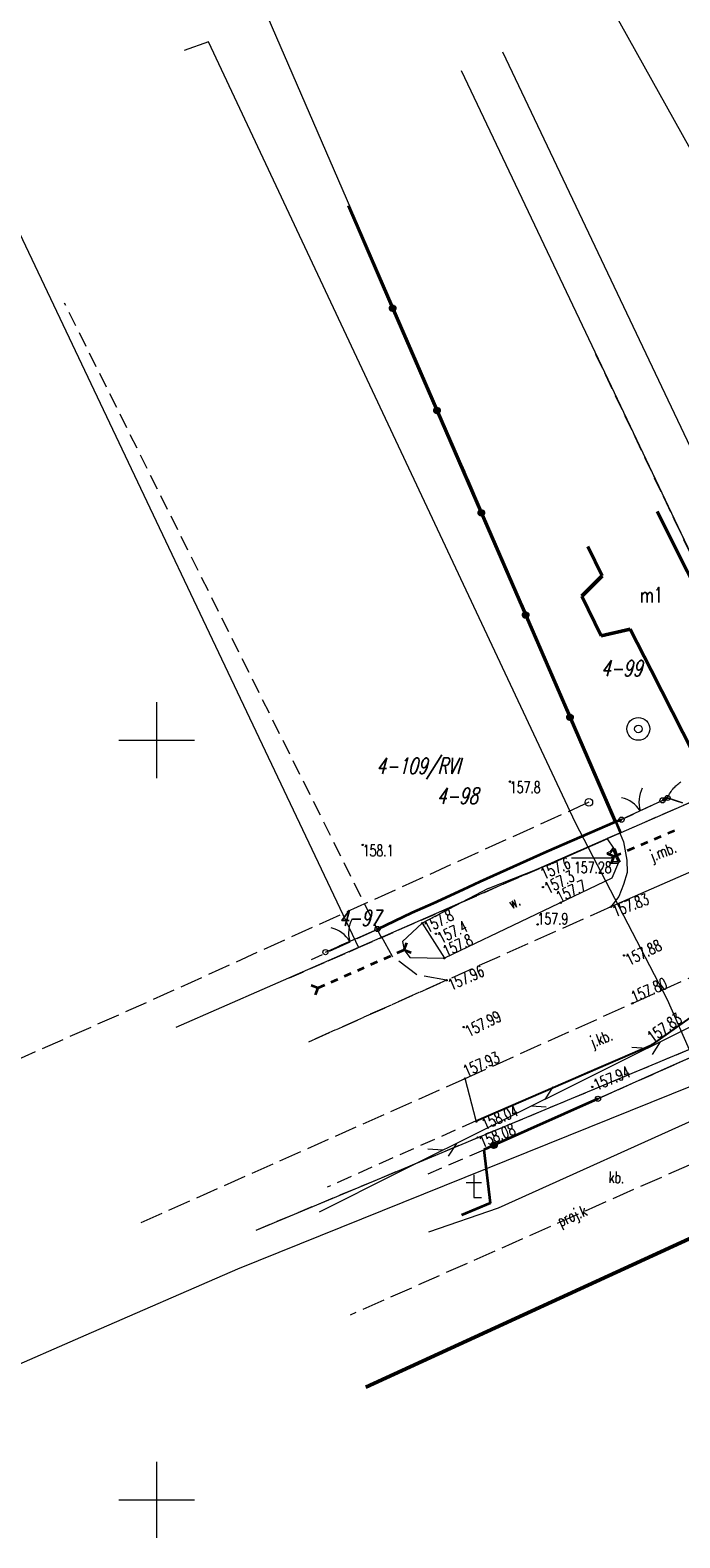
# Model space of a CAD drawing. Header units: metres. Extents: x 7549598 to 7550187, y 5738498 to 5738922.
# Tile 3 of 9: x 7549842 to 7549884, y 5738648 to 5738747. Entities that reach past the tile are written whole.
import ezdxf
from ezdxf.enums import TextEntityAlignment as Align

# ---------------------------------------------------------------- set-up
doc = ezdxf.new("R2010")
doc.units = ezdxf.units.M
for name, pattern in [('1', [0]), ('1_1', [0]), ('1_14', [1, -1]), ('1_OTDN_B', [0]), ('1_OTDN_BG', [0]), ('1_OTKC', [1.5, 1, -0.5]), ('1_OTKJ', [2, 1.5, -0.5]), ('1_OTKK', [0]), ('1_OTKR', [0]), ('1_OTKU', [2, 1.5, -0.5]), ('2', [1.5, 1, -0.5]), ('2_EGBU_A', [0]), ('3_SUGP', [0]), ('3_SUPP_P', [2, 1.5, -0.5]), ('3_SUTP_A', [0]), ('3_SUWP', [0])]:
    doc.linetypes.add(name, pattern=pattern)
doc.layers.get('0').update_dxf_attribs({"color": 250, "linetype": 'CONTINUOUS', "lineweight": 100})
for name, color, linetype, lineweight in [('Dzialki', 7, '1', 18), ('EGBB_E_T_0', 7, 'CONTINUOUS', 20), ('Numery_dzialek', 7, 'CONTINUOUS', 9), ('OTD_L_12', 7, 'CONTINUOUS', 18), ('OTD_T_0', 7, 'CONTINUOUS', 18), ('OTK_E_T_0', 7, 'CONTINUOUS', 0), ('OTK_E_T_3', 7, 'CONTINUOUS', 0), ('OTK_E_T_4', 7, 'CONTINUOUS', 0), ('OTK_L_0', 7, '1_OTKJ', 18), ('OTK_L_1', 7, '1_OTKK', 25), ('OTK_L_2', 7, '1_OTKC', 18), ('OTK_L_4', 7, '1_OTKU', 18), ('OTK_L_5', 7, 'CONTINUOUS', 18), ('OTK_L_8', 7, 'CONTINUOUS', 35), ('OTO_L_0', 7, 'CONTINUOUS', 35), ('OTO_L_1', 7, 'CONTINUOUS', 18), ('OTO_L_2', 7, 'CONTINUOUS', 18), ('OTR_T_0', 7, 'CONTINUOUS', 18), ('OTR_T_1', 7, 'CONTINUOUS', 18), ('Podzial_sekcyjny_krzyze', 7, '1', 0), ('SUW_T_3', 5, 'CONTINUOUS', 18), ('SUWP_L_0', 5, '3_SUWP', 18)]:
    doc.layers.add(name, color=color, linetype=linetype, lineweight=lineweight)
for name, color, linetype, lineweight, true_color in [('EGBB_L_0', 36, '2_EGBU_A', 50, 0x804000), ('Kontury', 96, '2', 18, 0x008000), ('Numery_konturow', 96, 'CONTINUOUS', 9, 0x008000), ('P_SUK_T_3', 36, 'CONTINUOUS', 18, 0x803300), ('P_SUKP_E_T_0', 36, 'CONTINUOUS', 0, 0x803300), ('P_SUKP_L_0', 36, '3_SUPP_P', 18, 0x803300), ('SUGP_L_0', 52, '3_SUGP', 18, 0xbfbf00), ('SUTP_L_0', 30, '3_SUTP_A', 18, 0xff9100), ('Uzytki', 96, '2', 18, 0x008000)]:
    doc.layers.add(name, color=color, linetype=linetype, lineweight=lineweight, true_color=true_color)
doc.styles.get("Standard").update_dxf_attribs({"font": 'Simplex.SHX', "width": 0.75})

# ---------------------------------------------------------------- blocks, each defined once
blk = doc.blocks.new('2_OTDF')
at = {"linetype": 'CONTINUOUS'}
for p, q in [((-0.5, 1), (0.5, 1)), ((0, 1.5), (0, 0)), ((0, 0), (0.5, 0))]:
    blk.add_line(p, q, dxfattribs=at)
blk = doc.blocks.new('2_OTRN')
at = {"linetype": 'CONTINUOUS'}
blk.add_circle((0, 0), 0.045, dxfattribs=at)
blk = doc.blocks.new('2_OTRS')
at = {"linetype": 'CONTINUOUS'}
blk.add_circle((0, 0), 0.045, dxfattribs=at)
blk = doc.blocks.new('4_SUKS')
at = {"linetype": 'CONTINUOUS'}
blk.add_circle((0, 0), 0.25, dxfattribs=at)
blk = doc.blocks.new('4_SUWS')
at = {"linetype": 'CONTINUOUS'}
for radius in [0.75, 0.25]:
    blk.add_circle((0, 0), radius, dxfattribs=at)

msp = doc.modelspace()

# ---------------------------------------------------------------- linework, layer by layer
at = {"layer": 'Dzialki'}
for p, q in [((7549781.51, 5738922.42), (7549880.58, 5738693.92)), ((7549758.61, 5738906.69), (7549863.29, 5738686.35)), ((7549903.88, 5738705.24), (7549858.53, 5738786.72)), ((7549894.24, 5738700.14), (7549872.79, 5738745.29)), ((7549870.04, 5738744.08), (7549891.59, 5738698.74)), ((7549880.58, 5738693.92), (7549891.59, 5738698.74)), ((7549880.58, 5738693.92), (7549863.29, 5738686.35)), ((7549863.29, 5738686.35), (7549851.25, 5738681.08)), ((7549856.54, 5738667.76), (7549888.39, 5738681.03))]:
    msp.add_line(p, q, dxfattribs=at)
at = {"layer": 'EGBB_L_0', "linetype": '2_EGBU_A'}
for p, q in [((7549887.16, 5738706.68), (7549882.96, 5738715.06)), ((7549878.4, 5738712.74), (7549879.34, 5738710.81)), ((7549879.34, 5738710.81), (7549877.99, 5738709.47)), ((7549877.99, 5738709.47), (7549879.28, 5738706.87)), ((7549879.28, 5738706.87), (7549881.17, 5738707.31)), ((7549881.17, 5738707.31), (7549882.56, 5738704.6)), ((7549882.56, 5738704.6), (7549885.36, 5738699.12)), ((7549894.71, 5738671.62), (7549863.78, 5738657.41))]:
    msp.add_line(p, q, dxfattribs=at)
at = {"layer": 'Kontury'}
for p, q in [((7549878.85, 5738725.55), (7549891.59, 5738698.74)), ((7549880.58, 5738693.92), (7549868.69, 5738721.35)), ((7549863.29, 5738686.35), (7549880.58, 5738693.92)), ((7549858.75, 5738684.36), (7549863.29, 5738686.35))]:
    msp.add_line(p, q, dxfattribs=at)
at = {"layer": 'OTD_L_12', "linetype": '1_OTDN_BG'}
for p, q in [((7549879.83, 5738692.66), (7549879.66, 5738692.59)), ((7549880.03, 5738692.9), (7549879.83, 5738692.66)), ((7549880.33, 5738691.9), (7549879.9, 5738691.88)), ((7549880.418, 5738691.956), (7549880.33, 5738691.9)), ((7549880.52, 5738692.02), (7549880.418, 5738691.956))]:
    msp.add_line(p, q, dxfattribs=at)
at = {"layer": 'OTD_L_12', "linetype": '1_OTDN_B'}
for p, q in [((7549879.71, 5738692.48), (7549879.66, 5738692.59)), ((7549879.87, 5738692.54), (7549879.71, 5738692.48)), ((7549880.07, 5738692.76), (7549879.87, 5738692.54)), ((7549880.03, 5738692.9), (7549880.085, 5738692.883)), ((7549880.09, 5738692.75), (7549880.07, 5738692.76)), ((7549880.085, 5738692.883), (7549880.19, 5738692.85)), ((7549880.24, 5738692.29), (7549880.09, 5738692.75)), ((7549880.19, 5738692.85), (7549880.36, 5738692.33)), ((7549879.9, 5738692), (7549880.3, 5738692.02)), ((7549879.9, 5738691.88), (7549879.9, 5738692)), ((7549880.36, 5738692.04), (7549880.24, 5738692.29)), ((7549880.3, 5738692.02), (7549880.36, 5738692.04)), ((7549880.36, 5738692.33), (7549880.52, 5738692.02))]:
    msp.add_line(p, q, dxfattribs=at)
at = {"layer": 'OTD_L_12', "linetype": '1_1'}
msp.add_line((7549879.961, 5738692.817), (7549880.221, 5738692.756), dxfattribs=at)
at = {"layer": 'OTK_L_0', "linetype": '1_OTKJ'}
for p, q in [((7549883.31, 5738696.04), (7549880.61, 5738694.77)), ((7549883.64, 5738696.2), (7549883.31, 5738696.04)), ((7549884.63, 5738695.87), (7549883.64, 5738696.2)), ((7549880.61, 5738694.77), (7549880.2, 5738694.63)), ((7549880.2, 5738694.63), (7549880.74, 5738693.31)), ((7549880.74, 5738693.31), (7549880.96, 5738692.1)), ((7549880.96, 5738692.1), (7549880.98, 5738691.3)), ((7549880.98, 5738691.3), (7549880.73, 5738690.5)), ((7549880.43, 5738689.71), (7549879.91, 5738689.04)), ((7549880.73, 5738690.5), (7549880.43, 5738689.71)), ((7549879.91, 5738689.04), (7549869.09, 5738684.2)), ((7549864.54, 5738687.54), (7549860.18, 5738685.55)), ((7549865.53, 5738685.76), (7549864.54, 5738687.54)), ((7549867.14, 5738684.55), (7549865.53, 5738685.76)), ((7549881.35, 5738682.69), (7549889.44, 5738686.29)), ((7549890.05, 5738685.21), (7549882.64, 5738679.98)), ((7549860.02, 5738680.15), (7549869.09, 5738684.2)), ((7549869.09, 5738684.2), (7549860.02, 5738680.15)), ((7549869.09, 5738684.2), (7549867.14, 5738684.55)), ((7549870.31, 5738677.73), (7549881.35, 5738682.69)), ((7549882.64, 5738679.98), (7549871.03, 5738674.94)), ((7549848.98, 5738668.25), (7549870.31, 5738677.73))]:
    msp.add_line(p, q, dxfattribs=at)
at = {"layer": 'OTK_L_0', "linetype": '1_14'}
for p, q in [((7549888.63, 5738692.86), (7549879.91, 5738689.04)), ((7549871.03, 5738674.94), (7549870.31, 5738677.73))]:
    msp.add_line(p, q, dxfattribs=at)
at = {"layer": 'OTK_L_1', "linetype": '1_OTKK'}
for p, q in [((7549882.64, 5738679.98), (7549890.05, 5738685.21)), ((7549871.03, 5738674.94), (7549882.64, 5738679.98))]:
    msp.add_line(p, q, dxfattribs=at)
at = {"layer": 'OTK_L_2', "linetype": '1_OTKC'}
for p, q in [((7549890.05, 5738685.21), (7549882.64, 5738679.98)), ((7549879.06, 5738676.4), (7549889.34, 5738680.98)), ((7549882.64, 5738679.98), (7549871.03, 5738674.94)), ((7549871.54, 5738673.04), (7549879.06, 5738676.4)), ((7549871.03, 5738674.94), (7549861.23, 5738670.58)), ((7549867.87, 5738671.45), (7549871.54, 5738673.04))]:
    msp.add_line(p, q, dxfattribs=at)
at = {"layer": 'OTK_L_4', "linetype": '1_OTKU'}
for p, q in [((7549890.5, 5738681.49), (7549879.06, 5738676.4)), ((7549879.06, 5738676.4), (7549871.54, 5738673.04)), ((7549871.54, 5738673.04), (7549871.97, 5738669.52)), ((7549871.909, 5738661.144), (7549894.71, 5738671.62)), ((7549871.97, 5738669.52), (7549870.07, 5738668.74))]:
    msp.add_line(p, q, dxfattribs=at)
at = {"layer": 'OTK_L_5', "linetype": '1_OTKR'}
for p, q in [((7549875.89, 5738691.83), (7549879.67, 5738693.51)), ((7549879.67, 5738693.51), (7549880.085, 5738692.883)), ((7549879.83, 5738692.66), (7549879.66, 5738692.59)), ((7549879.66, 5738692.59), (7549879.71, 5738692.48)), ((7549879.71, 5738692.48), (7549879.87, 5738692.54)), ((7549880.03, 5738692.9), (7549879.83, 5738692.66)), ((7549879.87, 5738692.54), (7549880.07, 5738692.76)), ((7549880.085, 5738692.883), (7549880.03, 5738692.9)), ((7549880.07, 5738692.76), (7549880.09, 5738692.75)), ((7549880.14, 5738692.8), (7549880.085, 5738692.883)), ((7549880.09, 5738692.75), (7549880.24, 5738692.29)), ((7549871.83, 5738690.24), (7549875.89, 5738691.83)), ((7549880.3, 5738692.02), (7549879.9, 5738692)), ((7549879.9, 5738692), (7549879.9, 5738691.88)), ((7549879.9, 5738691.88), (7549880.33, 5738691.9)), ((7549880.418, 5738691.956), (7549879.97, 5738690.91)), ((7549880.24, 5738692.29), (7549880.36, 5738692.04)), ((7549880.36, 5738692.04), (7549880.3, 5738692.02)), ((7549880.33, 5738691.9), (7549880.418, 5738691.956)), ((7549880.418, 5738691.956), (7549880.45, 5738692.03)), ((7549879.97, 5738690.91), (7549868.95, 5738685.65)), ((7549871.83, 5738690.24), (7549867.49, 5738687.95)), ((7549867.49, 5738687.95), (7549866.18, 5738686.76)), ((7549866.18, 5738686.76), (7549866.3, 5738686.2)), ((7549866.3, 5738686.2), (7549866.67, 5738685.69)), ((7549866.67, 5738685.69), (7549868.95, 5738685.65))]:
    msp.add_line(p, q, dxfattribs=at)
at = {"layer": 'OTK_L_5', "linetype": '1_14'}
for p, q in [((7549880.45, 5738692.03), (7549880.14, 5738692.8)), ((7549867.49, 5738687.95), (7549868.95, 5738685.65))]:
    msp.add_line(p, q, dxfattribs=at)
at = {"layer": 'OTK_L_8', "linetype": '1_OTKJ'}
for p, q in [((7549882.78, 5738693.496), (7549883.222, 5738693.686)), ((7549883.664, 5738693.875), (7549884.105, 5738694.065)), ((7549879.67, 5738692.544), (7549880.13, 5738692.36)), ((7549880.13, 5738692.36), (7549880.572, 5738692.549)), ((7549881.013, 5738692.739), (7549881.455, 5738692.928)), ((7549881.897, 5738693.118), (7549882.339, 5738693.307)), ((7549879.946, 5738691.9), (7549880.13, 5738692.36)), ((7549866.3, 5738686.2), (7549866.479, 5738686.661)), ((7549864.974, 5738685.615), (7549865.408, 5738685.807)), ((7549865.842, 5738685.998), (7549866.3, 5738686.2)), ((7549866.3, 5738686.2), (7549866.761, 5738686.021)), ((7549862.367, 5738684.466), (7549862.802, 5738684.658)), ((7549863.236, 5738684.849), (7549863.671, 5738685.041)), ((7549864.105, 5738685.232), (7549864.539, 5738685.424)), ((7549860.169, 5738683.879), (7549860.63, 5738683.7)), ((7549860.451, 5738683.239), (7549860.63, 5738683.7)), ((7549860.63, 5738683.7), (7549861.064, 5738683.892)), ((7549861.499, 5738684.083), (7549861.933, 5738684.275))]:
    msp.add_line(p, q, dxfattribs=at)
at = {"layer": 'OTO_L_0'}
for p, q in [((7549865.539, 5738728.43), (7549862.62, 5738735.16)), ((7549868.458, 5738721.7), (7549865.539, 5738728.43)), ((7549871.377, 5738714.97), (7549868.458, 5738721.7)), ((7549874.296, 5738708.24), (7549871.377, 5738714.97)), ((7549877.216, 5738701.511), (7549874.296, 5738708.24)), ((7549880.2, 5738694.63), (7549877.216, 5738701.511)), ((7549883.64, 5738696.2), (7549883.31, 5738696.04)), ((7549875.7, 5738692.67), (7549880.2, 5738694.63)), ((7549880.2, 5738694.63), (7549880.61, 5738694.77)), ((7549871.3, 5738690.69), (7549875.7, 5738692.67)), ((7549870.18, 5738690.17), (7549871.3, 5738690.69)), ((7549868.23, 5738689.27), (7549870.18, 5738690.17)), ((7549864.54, 5738687.57), (7549866.83, 5738688.65)), ((7549866.83, 5738688.65), (7549868.23, 5738689.27)), ((7549879.06, 5738676.4), (7549872.212, 5738673.34)), ((7549872.212, 5738673.34), (7549871.54, 5738673.04)), ((7549871.54, 5738673.04), (7549871.97, 5738669.52)), ((7549871.97, 5738669.52), (7549870.07, 5738668.74))]:
    msp.add_line(p, q, dxfattribs=at)
for centre in [(7549865.539, 5738728.43), (7549868.458, 5738721.7), (7549871.377, 5738714.97), (7549874.296, 5738708.24), (7549877.216, 5738701.511), (7549872.212, 5738673.34)]:
    msp.add_circle(centre, 0.17, dxfattribs=at)
at = {"layer": 'OTO_L_1'}
for p, q in [((7549881.168, 5738695.033), (7549882.526, 5738695.671)), ((7549882.526, 5738695.671), (7549883.31, 5738696.04)), ((7549880.61, 5738694.77), (7549881.394, 5738695.139)), ((7549863.396, 5738687.063), (7549864.54, 5738687.57)), ((7549861.11, 5738686.05), (7549862.254, 5738686.557)), ((7549862.025, 5738686.455), (7549863.396, 5738687.063)), ((7549884.209, 5738678.691), (7549879.06, 5738676.4)), ((7549885.579, 5738679.301), (7549884.209, 5738678.691))]:
    msp.add_line(p, q, dxfattribs=at)
for centre in [(7549883.31, 5738696.04), (7549880.61, 5738694.77), (7549864.54, 5738687.57), (7549861.11, 5738686.05), (7549879.06, 5738676.4)]:
    msp.add_circle(centre, 0.17, dxfattribs=at)
for centre, start, end in [((7549883.757, 5738695.945), 153.17208, 197.24645), ((7549880.172, 5738694.259), 33.13536, 77.20973), ((7549861.012, 5738685.704), 31.84492, 75.91929), ((7549864.634, 5738687.309), 151.88164, 195.95601)]:
    msp.add_arc(centre, 2, start, end, dxfattribs=at)
at = {"layer": 'OTO_L_2'}
for p, q in [((7549883.771, 5738696.462), (7549883.829, 5738696.548)), ((7549883.829, 5738696.548), (7549883.878, 5738696.627)), ((7549883.878, 5738696.627), (7549883.932, 5738696.703)), ((7549883.932, 5738696.703), (7549883.994, 5738696.778)), ((7549883.994, 5738696.778), (7549884.049, 5738696.854)), ((7549884.049, 5738696.854), (7549884.114, 5738696.917)), ((7549884.114, 5738696.917), (7549884.182, 5738696.989)), ((7549884.182, 5738696.989), (7549884.243, 5738697.042)), ((7549884.243, 5738697.042), (7549884.308, 5738697.105)), ((7549884.308, 5738697.105), (7549884.377, 5738697.156)), ((7549884.377, 5738697.156), (7549884.445, 5738697.207)), ((7549884.445, 5738697.207), (7549884.52, 5738697.256)), ((7549883.64, 5738696.2), (7549883.685, 5738696.29)), ((7549883.64, 5738696.2), (7549884.135, 5738696.035)), ((7549883.685, 5738696.29), (7549883.73, 5738696.381)), ((7549883.73, 5738696.381), (7549883.771, 5738696.462)), ((7549884.135, 5738696.035), (7549884.63, 5738695.87))]:
    msp.add_line(p, q, dxfattribs=at)
msp.add_circle((7549883.64, 5738696.2), 0.17, dxfattribs=at)
at = {"layer": 'OTR_T_0', "linetype": 'CONTINUOUS', "lineweight": 0}
for p in [(7549877.324, 5738692.246), (7549880.13, 5738692.36)]:
    msp.add_line(p, (7549879.957, 5738692.246), dxfattribs=at)
at = {"layer": 'P_SUKP_L_0', "linetype": '3_SUPP_P'}
for p, q in [((7549878.46, 5738695.91), (7549849.31, 5738682.72)), ((7549849.31, 5738682.72), (7549838.53, 5738677.94)), ((7549897.87, 5738677.7), (7549862.75, 5738662.16))]:
    msp.add_line(p, q, dxfattribs=at)
at = {"layer": 'Podzial_sekcyjny_krzyze'}
for p, q in [((7549850, 5738697.5), (7549850, 5738702.5)), ((7549847.5, 5738700), (7549852.5, 5738700)), ((7549850, 5738647.5), (7549850, 5738652.5)), ((7549847.5, 5738650), (7549852.5, 5738650))]:
    msp.add_line(p, q, dxfattribs=at)
at = {"layer": 'SUGP_L_0', "linetype": '3_SUGP'}
for p, q in [((7549872.51, 5738669.22), (7549894.78, 5738679.26)), ((7549867.92, 5738667.63), (7549872.51, 5738669.22))]:
    msp.add_line(p, q, dxfattribs=at)
at = {"layer": 'SUTP_L_0', "linetype": '3_SUTP_A'}
for p, q in [((7549885.627, 5738681.377), (7549872.203, 5738674.683)), ((7549882.271, 5738679.704), (7549881.287, 5738679.772)), ((7549883.166, 5738680.15), (7549882.628, 5738679.323)), ((7549876.097, 5738677.183), (7549875.559, 5738676.356)), ((7549875.648, 5738675.842), (7549874.664, 5738675.91)), ((7549872.203, 5738674.683), (7549865.85, 5738671.514)), ((7549868.848, 5738673.009), (7549867.864, 5738673.077)), ((7549869.743, 5738673.455), (7549869.205, 5738672.628)), ((7549865.85, 5738671.514), (7549860.69, 5738668.94))]:
    msp.add_line(p, q, dxfattribs=at)
at = {"layer": 'SUWP_L_0', "linetype": '3_SUWP'}
for p, q in [((7549853.409, 5738745.964), (7549851.812, 5738745.383)), ((7549877.57, 5738694.56), (7549853.409, 5738745.964)), ((7549883.63, 5738682.92), (7549877.57, 5738694.56)), ((7549885.25, 5738679.27), (7549883.63, 5738682.92)), ((7549887.11, 5738678.01), (7549855.31, 5738665.18)), ((7549855.31, 5738665.18), (7549845.325, 5738660.837)), ((7549845.325, 5738660.837), (7549839.4, 5738658.26))]:
    msp.add_line(p, q, dxfattribs=at)
at = {"layer": 'Uzytki'}
for p, q in [((7549864.8, 5738687.01), (7549843.93, 5738728.77)), ((7549891.59, 5738698.74), (7549878.85, 5738725.55)), ((7549868.69, 5738721.35), (7549880.58, 5738693.92)), ((7549880.58, 5738693.92), (7549891.59, 5738698.74)), ((7549880.58, 5738693.92), (7549864.8, 5738687.01)), ((7549863.29, 5738686.35), (7549864.8, 5738687.01)), ((7549861.29, 5738685.48), (7549863.29, 5738686.35)), ((7549856.54, 5738667.76), (7549888.39, 5738681.03))]:
    msp.add_line(p, q, dxfattribs=at)

# ---------------------------------------------------------------- block references
at = {"layer": 'OTD_T_0'}
msp.add_blockref('2_OTDF', (7549870.89, 5738669.89), dxfattribs=at)
at = {"layer": 'OTR_T_0'}
for p in [(7549880.13, 5738692.36), (7549879.91, 5738689.04), (7549880.78, 5738685.83), (7549869.09, 5738684.2), (7549881.35, 5738682.69), (7549870.22, 5738681.12), (7549882.64, 5738679.98), (7549870.31, 5738677.73), (7549878.68, 5738677.18), (7549871.04, 5738674.9), (7549871.13, 5738673.85)]:
    msp.add_blockref('2_OTRS', p, dxfattribs=at)
at = {"layer": 'OTR_T_1'}
for p in [(7549873.26, 5738697.27), (7549863.57, 5738693.11), (7549875.89, 5738691.83), (7549875.43, 5738690.33), (7549876.61, 5738689.3), (7549867.49, 5738687.95), (7549875.08, 5738687.87), (7549868.39, 5738687.26), (7549868.95, 5738685.65)]:
    msp.add_blockref('2_OTRN', p, dxfattribs=at)
at = {"layer": 'P_SUK_T_3'}
msp.add_blockref('4_SUKS', (7549878.46, 5738695.91), dxfattribs=at)
at = {"layer": 'SUW_T_3'}
msp.add_blockref('4_SUWS', (7549881.719, 5738700.743), dxfattribs=at)

# ---------------------------------------------------------------- texts
at = {"layer": 'EGBB_E_T_0', "width": 0.7}
msp.add_text('m1', height=1, dxfattribs=at).set_placement((7549882.589, 5738709.563), align=Align.MIDDLE)
at = {"layer": 'Numery_dzialek', "oblique": 15, "width": 0.7}
for s, p in [('4-99', (7549879.26, 5738705.26)), ('4-98', (7549868.45, 5738696.86)), ('4-97', (7549862.009, 5738688.823))]:
    msp.add_text(s, height=1.05, dxfattribs=at).set_placement(p, align=Align.TOP_LEFT)
at = {"layer": 'Numery_konturow', "oblique": 15, "width": 0.7}
msp.add_text('4-109/RVI', height=1.05, dxfattribs=at).set_placement((7549869.981, 5738698.833), align=Align.TOP_RIGHT)
at = {"layer": 'OTK_E_T_0', "lineweight": 9, "width": 0.7}
for s, rotation, p in [('j.mb.', 20.70904, (7549883.372, 5738692.576)), ('j.kb.', 21.44774, (7549879.304, 5738680.274))]:
    msp.add_text(s, height=0.75, rotation=rotation, dxfattribs=at).set_placement(p, align=Align.MIDDLE)
at = {"layer": 'OTK_E_T_3', "lineweight": 9, "width": 0.7}
msp.add_text('kb.', height=0.75, rotation=358.61965, dxfattribs=at).set_placement((7549880.287, 5738671.229), align=Align.MIDDLE)
at = {"layer": 'OTK_E_T_4', "lineweight": 9, "width": 0.7}
msp.add_text('w.', height=0.75, rotation=26.14683, dxfattribs=at).set_placement((7549873.542, 5738689.366), align=Align.MIDDLE)
at = {"layer": 'OTR_T_0', "lineweight": 9, "width": 0.7}
msp.add_text('157.28', height=0.75, dxfattribs=at).set_placement((7549879.957, 5738691.246), align=Align.RIGHT)
for s, rotation, p in [('157.83', 21.37061, (7549879.91, 5738689.04)), ('157.88', 25.68158, (7549880.78, 5738685.83)), ('157.96', 24.0999, (7549869.09, 5738684.2)), ('157.80', 23.98499, (7549881.141, 5738683.393)), ('157.99', 26.706, (7549870.22, 5738681.12)), ('157.83', 35.21699, (7549882.215, 5738680.675)), ('157.93', 24.192, (7549870.094, 5738678.521)), ('157.94', 22.79943, (7549878.678, 5738677.619)), ('158.04', 23.65201, (7549871.303, 5738675.026)), ('158.08', 22.36861, (7549871.13, 5738673.85))]:
    msp.add_text(s, height=0.75, rotation=rotation, dxfattribs=at).set_placement(p, align=Align.TOP_LEFT)
at = {"layer": 'OTR_T_1', "lineweight": 9, "width": 0.7}
for s, p in [('157.8', (7549873.26, 5738697.27)), ('158.1', (7549863.57, 5738693.11))]:
    msp.add_text(s, height=0.75, dxfattribs=at).set_placement(p, align=Align.TOP_LEFT)
for s, rotation, p in [('157.6', 23.958, (7549875.186, 5738691.497)), ('157.3', 27.45899, (7549875.437, 5738690.532)), ('157.7', 25.605, (7549876.213, 5738689.966)), ('157.8', 27.81837, (7549867.49, 5738687.95)), ('157.4', 26.19439, (7549868.39, 5738687.26)), ('157.8', 25.479, (7549868.746, 5738686.4))]:
    msp.add_text(s, height=0.75, rotation=rotation, dxfattribs=at).set_placement(p, align=Align.TOP_LEFT)
msp.add_text('157.9', height=0.75, dxfattribs=at).set_placement((7549875.08, 5738687.87))
at = {"layer": 'P_SUKP_E_T_0', "lineweight": 9, "width": 0.7}
msp.add_text('proj.k', height=0.75, rotation=23.905, dxfattribs=at).set_placement((7549877.392, 5738668.605), align=Align.MIDDLE)

doc.saveas('drawing.dxf')
